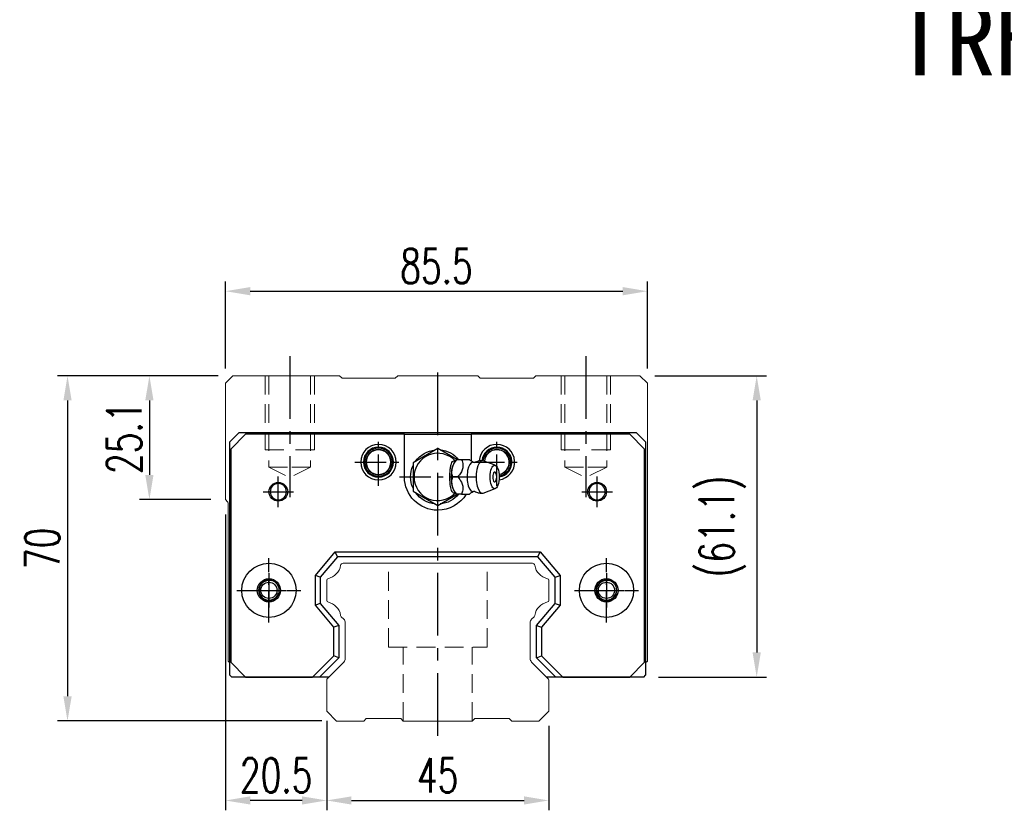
# Model space of a CAD drawing. Header units: millimetres. Extents: x 558 to 1098, y 594 to 1073.
# Tile 1 of 3: x 558 to 758, y 604 to 764. Entities that reach past the tile are written whole.
import ezdxf
from ezdxf.enums import TextEntityAlignment as Align

# ---------------------------------------------------------------- set-up
doc = ezdxf.new("R2010")
doc.units = ezdxf.units.MM
doc.header["$PDSIZE"] = -1
for name, pattern in [('CENTER', [10.16, 6.35, -1.27, 1.27, -1.27]), ('DASHED', [0.75, 0.5, -0.25]), ('HIDDEN', [1.905, 1.27, -0.635])]:
    doc.linetypes.add(name, pattern=pattern)
for name, color, linetype in [('2', 7, 'Continuous'), ('CHA', 2, 'Continuous'), ('CL', 1, 'CENTER'), ('HID', 2, 'DASHED'), ('OUT', 3, 'Continuous'), ('中心線', 1, 'CENTER')]:
    doc.layers.add(name, color=color, linetype=linetype)
doc.styles.add('DIM-7', font='SIMPLEX.shx', dxfattribs={"width": 0.7, "bigfont": 'chineset.shx'})
doc.styles.add('T', font='kaiu.ttf')
doc.dimstyles.new('CNS', dxfattribs={"dimtxt": 3.5, "dimasz": 2.5, "dimexe": 1, "dimexo": 1.5, "dimgap": 0.09, "dimtad": 0, "dimdsep": 46, "dimtxsty": 'DIM-7', "dimcen": 0.09, "dimclrd": 1, "dimclre": 1, "dimclrt": 4, "dimadec": 0, "dimazin": 0, "dimtfac": 1, "dimtix": 1, "dimtmove": 2, "dimatfit": 3, "dimfxl": 1, "dimtvp": 0.971429, "dimtolj": 1, "dimarcsym": 0})

# ---------------------------------------------------------------- blocks, each defined once
blk = doc.blocks.new('*D6')
at = {"color": 7, "lineweight": -2}
for p, q in [((620.2, 620.74), (620.2, 603.62)), ((665.2, 620.74), (665.2, 603.62)), ((625.2, 605.62), (660.2, 605.62))]:
    blk.add_line(p, q, dxfattribs=at)
at = {"color": 7}
for points in [[(625.2, 606.45), (625.2, 604.79), (620.2, 605.62)], [(660.2, 606.45), (660.2, 604.79), (665.2, 605.62)]]:
    blk.add_solid(points, dxfattribs=at)
at = {"layer": 'DEFPOINTS', "color": 0}
for p in [(620.2, 623.74), (665.2, 623.74), (665.2, 605.62)]:
    blk.add_point(p, dxfattribs=at)
at = {"color": 7, "insert": (642.7, 610.72), "char_height": 7, "attachment_point": 5, "style": 'DIM-7'}
blk.add_mtext('\\A1;45', dxfattribs=at)
blk = doc.blocks.new('*D7')
at = {"color": 7, "lineweight": -2}
for p, q in [((599.7, 663.64), (599.7, 603.62)), ((620.2, 621.74), (620.2, 603.62)), ((615.2, 605.62), (604.7, 605.62))]:
    blk.add_line(p, q, dxfattribs=at)
at = {"color": 7}
for points in [[(604.7, 606.45), (604.7, 604.79), (599.7, 605.62)], [(615.2, 606.45), (615.2, 604.79), (620.2, 605.62)]]:
    blk.add_solid(points, dxfattribs=at)
at = {"layer": 'DEFPOINTS', "color": 0}
for p in [(599.7, 666.64), (620.2, 624.74), (599.7, 605.62)]:
    blk.add_point(p, dxfattribs=at)
at = {"color": 7, "insert": (609.95, 610.72), "char_height": 7, "attachment_point": 5, "style": 'DIM-7'}
blk.add_mtext('\\A1;20.5', dxfattribs=at)
blk = doc.blocks.new('*D8')
at = {"color": 7, "lineweight": -2}
for p, q in [((598.2, 691.74), (582.27, 691.74)), ((584.27, 686.74), (584.27, 671.64)), ((596.7, 666.64), (582.27, 666.64))]:
    blk.add_line(p, q, dxfattribs=at)
at = {"color": 7}
for points in [[(583.43, 686.74), (585.1, 686.74), (584.27, 691.74)], [(583.43, 671.64), (585.1, 671.64), (584.27, 666.64)]]:
    blk.add_solid(points, dxfattribs=at)
at = {"layer": 'DEFPOINTS', "color": 0}
for p in [(601.2, 691.74), (584.27, 666.64), (599.7, 666.64)]:
    blk.add_point(p, dxfattribs=at)
at = {"color": 7, "insert": (579.17, 679.19), "char_height": 7, "attachment_point": 5, "rotation": 90, "style": 'DIM-7'}
blk.add_mtext('\\A1;25.1', dxfattribs=at)
blk = doc.blocks.new('*D10')
at = {"color": 7, "lineweight": -2}
for p, q in [((599.7, 693.24), (599.7, 710.9)), ((685.2, 693.24), (685.2, 710.9)), ((604.7, 708.9), (680.2, 708.9))]:
    blk.add_line(p, q, dxfattribs=at)
at = {"color": 7}
for points in [[(604.7, 709.74), (604.7, 708.07), (599.7, 708.9)], [(680.2, 709.74), (680.2, 708.07), (685.2, 708.9)]]:
    blk.add_solid(points, dxfattribs=at)
at = {"layer": 'DEFPOINTS', "color": 0}
for p in [(685.2, 708.9), (599.7, 690.24), (685.2, 690.24)]:
    blk.add_point(p, dxfattribs=at)
at = {"color": 7, "insert": (642.45, 714), "char_height": 7, "attachment_point": 5, "style": 'DIM-7'}
blk.add_mtext('\\A1;85.5', dxfattribs=at)
blk = doc.blocks.new('*D11')
at = {"color": 7, "lineweight": -2}
for p, q in [((686.7, 691.74), (709.35, 691.74)), ((707.35, 686.74), (707.35, 635.64)), ((687.45, 630.64), (709.35, 630.64))]:
    blk.add_line(p, q, dxfattribs=at)
at = {"color": 7}
for points in [[(706.52, 686.74), (708.19, 686.74), (707.35, 691.74)], [(706.52, 635.64), (708.19, 635.64), (707.35, 630.64)]]:
    blk.add_solid(points, dxfattribs=at)
at = {"layer": 'DEFPOINTS', "color": 0}
for p in [(683.7, 691.74), (684.45, 630.64), (707.35, 630.64)]:
    blk.add_point(p, dxfattribs=at)
at = {"color": 7, "insert": (700.42, 661.19), "char_height": 7, "attachment_point": 5, "rotation": 90, "style": 'DIM-7'}
blk.add_mtext('\\A1;(61.1)', dxfattribs=at)
blk = doc.blocks.new('*D12')
at = {"color": 7, "lineweight": -2}
for p, q in [((598.2, 691.74), (565.67, 691.74)), ((567.67, 686.74), (567.67, 626.74)), ((619.2, 621.74), (565.67, 621.74))]:
    blk.add_line(p, q, dxfattribs=at)
at = {"color": 7}
for points in [[(566.84, 686.74), (568.51, 686.74), (567.67, 691.74)], [(566.84, 626.74), (568.51, 626.74), (567.67, 621.74)]]:
    blk.add_solid(points, dxfattribs=at)
at = {"layer": 'DEFPOINTS', "color": 0}
for p in [(601.2, 691.74), (567.67, 621.74), (622.2, 621.74)]:
    blk.add_point(p, dxfattribs=at)
at = {"color": 7, "insert": (562.57, 656.74), "char_height": 7, "attachment_point": 5, "rotation": 90, "style": 'DIM-7'}
blk.add_mtext('\\A1;70', dxfattribs=at)

msp = doc.modelspace()

# ---------------------------------------------------------------- linework, layer by layer
at = {"layer": '2', "color": 7, "linetype": 'Continuous'}
for p, q in [((600.549, 678.335), (602.449, 680.235)), ((603.774, 679.885), (600.774, 676.885)), ((602.449, 680.235), (682.949, 680.235)), ((635.949, 679.885), (603.774, 679.885)), ((635.949, 679.885), (649.449, 679.885)), ((635.949, 671.235), (635.949, 679.885)), ((649.449, 679.885), (649.449, 674.482)), ((681.624, 679.885), (649.449, 679.885)), ((684.624, 676.885), (681.624, 679.885)), ((682.949, 680.235), (684.849, 678.335)), ((600.549, 631.034), (600.549, 678.335)), ((600.774, 676.885), (600.774, 633.635)), ((642.699, 677.009), (637.699, 674.122)), ((646.554, 674.783), (642.699, 677.009)), ((684.624, 633.635), (684.624, 676.885)), ((684.849, 678.335), (684.849, 631.034)), ((646.526, 674.737), (646.218, 674.371)), ((649.139, 674.735), (647.543, 674.735)), ((637.699, 674.122), (637.699, 668.349)), ((654.375, 673.612), (651.928, 674.504)), ((651.928, 667.967), (654.375, 668.858)), ((637.699, 668.349), (642.699, 665.462)), ((642.699, 665.462), (646.636, 667.735)), ((646.218, 668.1), (646.526, 667.734)), ((617.899, 651.252), (621.913, 656.035)), ((622.379, 655.035), (618.899, 650.888)), ((622.379, 655.035), (621.913, 656.035)), ((621.913, 656.035), (663.485, 656.035)), ((663.018, 655.035), (622.379, 655.035)), ((663.018, 655.035), (663.485, 656.035)), ((666.499, 650.888), (663.018, 655.035)), ((663.485, 656.035), (667.499, 651.252)), ((617.899, 645.219), (617.899, 651.252)), ((618.899, 650.888), (617.899, 651.252)), ((618.899, 650.888), (618.899, 645.583)), ((666.499, 650.888), (667.499, 651.252)), ((666.499, 645.583), (666.499, 650.888)), ((667.499, 651.252), (667.499, 645.219)), ((618.899, 645.583), (617.899, 645.219)), ((621.649, 640.75), (617.899, 645.219)), ((618.899, 645.583), (622.649, 641.114)), ((662.749, 641.114), (666.499, 645.583)), ((667.499, 645.219), (663.749, 640.75)), ((666.499, 645.583), (667.499, 645.219)), ((622.649, 641.114), (621.649, 640.75)), ((621.649, 634.938), (621.649, 640.75)), ((622.649, 641.114), (622.649, 634.524)), ((662.749, 634.524), (662.749, 641.114)), ((662.749, 641.114), (663.749, 640.75)), ((663.749, 640.75), (663.749, 634.938)), ((617.346, 630.635), (621.649, 634.938)), ((622.649, 634.524), (621.649, 634.938)), ((662.749, 634.524), (663.749, 634.938)), ((663.749, 634.938), (668.051, 630.635)), ((600.774, 633.635), (603.774, 630.635)), ((622.649, 634.524), (618.76, 630.635)), ((666.637, 630.635), (662.749, 634.524)), ((681.624, 630.635), (684.624, 633.635)), ((600.549, 631.034), (600.947, 630.635)), ((619.766, 630.635), (600.947, 630.635)), ((603.774, 630.635), (617.346, 630.635)), ((618.76, 630.635), (617.346, 630.635)), ((620.599, 630.635), (618.76, 630.635)), ((668.051, 630.635), (664.799, 630.635)), ((684.45, 630.635), (665.631, 630.635)), ((668.051, 630.635), (681.624, 630.635)), ((684.45, 630.635), (684.849, 631.034))]:
    msp.add_line(p, q, dxfattribs=at)
at = {"layer": '2', "color": 7, "linetype": 'DASHED'}
for p, q in [((678.768, 649.208), (678.771, 649.204)), ((678.779, 647.284), (678.777, 647.279))]:
    msp.add_line(p, q, dxfattribs=at)
at = {"layer": '2', "color": 7, "linetype": 'Continuous'}
for centre, radius, start, end in [((630.699, 674.235), 3.6, 90, 270), ((630.699, 674.235), 3.041, 90, 270), ((630.699, 674.235), 2.853, 90, 270), ((630.699, 674.235), 2.55, 90, 270), ((630.699, 674.235), 2.507, 90, 270), ((630.699, 674.235), 3.6, 270, 90), ((630.699, 674.235), 3.041, 270, 90), ((630.699, 674.235), 2.853, 270, 90), ((630.699, 674.235), 2.55, 270, 90), ((630.699, 674.235), 2.507, 270, 90), ((654.699, 674.235), 3.6, 90, 176.19441), ((654.699, 674.235), 3.041, 90, 174.4707), ((654.699, 674.235), 2.853, 90, 174.20247), ((654.699, 674.235), 2.55, 90, 175.82418), ((654.699, 674.235), 2.507, 90, 176.10808), ((654.699, 674.235), 3.6, 277.04436, 90), ((654.699, 674.235), 3.041, 278.85328, 90), ((654.699, 674.235), 2.853, 279.38756, 90), ((654.699, 674.235), 2.55, 280.13409, 90), ((654.699, 674.235), 2.507, 280.22797, 90), ((642.699, 671.235), 4.8, 41.84413, 318.15588), ((652.847, 671.235), 1.817, 334.63803, 25.36197), ((610.399, 668.235), 1.65, 90, 270), ((610.399, 668.235), 1.65, 270, 90), ((674.999, 668.235), 1.65, 90, 270), ((674.999, 668.235), 1.65, 270, 90), ((608.49, 648.235), 2.1, 90, 270), ((608.49, 648.235), 2.1, 270, 90), ((676.907, 648.235), 2.1, 0, 180), ((676.907, 648.235), 2.1, 180, 0)]:
    msp.add_arc(centre, radius, start, end, dxfattribs=at)
at = {"layer": '2', "color": 7, "linetype": 'Continuous', "extrusion": (0, 0, -1)}
for centre, radius, start, end in [((-642.699, 671.235), 5.5, 35.38002, 84.61998), ((-642.699, 671.235), 5.5, 95.38002, 140.47938), ((-642.699, 671.235), 5.5, 335.38002, 24.61998), ((-642.699, 671.235), 6.75, 270, 0), ((-674.999, 668.235), 1.9, 270, 90), ((-674.999, 668.235), 1.9, 90, 270), ((-642.699, 671.235), 5.5, 275.38002, 324.61998), ((-642.699, 671.235), 6.75, 211.23293, 270), ((-642.699, 671.235), 5.5, 219.5212, 264.61998), ((-608.49, 648.235), 5.5, 270, 90), ((-608.49, 648.235), 5.5, 90, 270), ((-676.907, 648.235), 5.5, 270, 90), ((-676.907, 648.235), 5.5, 90, 270), ((-608.49, 648.235), 2.35, 270, 90), ((-608.49, 648.235), 2.35, 90, 270), ((-676.907, 648.235), 2.35, 270, 90), ((-676.907, 648.235), 2.35, 90, 270)]:
    msp.add_arc(centre, radius, start, end, dxfattribs=at)
at = {"layer": '2', "color": 7, "linetype": 'Continuous'}
for centre, major_axis, start_param, end_param in [((651.754, 671.235), (0, 3.3), 0, 3.2800193), ((651.754, 671.235), (0, 3.3), 6.1446609, 6.2831853), ((646.764, 671.235), (0, 3.445), 0.4270949, 2.7144982), ((649.786, 671.235), (0, 2.962), 0, 3.3369601), ((649.786, 671.235), (0, 2.962), 6.088701, 6.2831853), ((654.248, 671.235), (0, 1), 0, 3.8207651), ((654.248, 671.235), (0, 1), 5.6039136, 6.2831853)]:
    msp.add_ellipse(centre, major_axis=major_axis, ratio=0.382683, start_param=start_param, end_param=end_param, dxfattribs=at)
msp.add_ellipse((654.248, 671.235), major_axis=(0, 2.4), ratio=0.382683, dxfattribs=at)
for points, knots in [([(646.266, 668.047), (646.221, 668.013), (646.175, 667.989), (646.038, 667.949), (645.944, 667.963), (645.77, 668.074), (645.687, 668.169), (645.543, 668.419), (645.479, 668.575), (645.371, 668.935), (645.326, 669.145), (645.233, 669.741), (645.205, 670.152), (645.172, 671.152), (645.175, 671.757), (645.232, 672.652), (645.264, 672.959), (645.357, 673.478), (645.413, 673.701), (645.552, 674.076), (645.636, 674.233), (645.808, 674.431), (645.895, 674.487), (646.068, 674.519), (646.155, 674.498), (646.247, 674.437), (646.257, 674.431), (646.266, 674.424)], [0, 0, 0, 0, 0.0360275, 0.0360275, 0.1070265, 0.1070265, 0.1753847, 0.1753847, 0.2415106, 0.2415106, 0.3113086, 0.3113086, 0.4329125, 0.4329125, 0.6100429, 0.6100429, 0.7029399, 0.7029399, 0.7803107, 0.7803107, 0.858407, 0.858407, 0.9263707, 0.9263707, 0.9927712, 0.9927712, 1, 1, 1, 1]), ([(645.769, 671.236), (645.598, 671.782), (645.52, 672.368), (645.788, 673.59), (646.127, 674.185), (646.542, 674.735)], [0, 0, 0, 0, 0.5, 0.5, 1, 1, 1, 1]), ([(647.543, 674.735), (647.662, 674.389), (647.774, 674.035), (647.831, 673.406), (647.813, 673.137), (647.667, 672.61), (647.54, 672.348), (647.207, 671.801), (646.99, 671.516), (646.77, 671.235)], [0, 0, 0, 0, 0.316279, 0.316279, 0.5305075, 0.5305075, 0.7443494, 0.7443494, 1, 1, 1, 1]), ([(650.03, 674.139), (649.855, 674.225), (649.526, 674.411), (649.224, 674.647), (649.125, 674.75), (649.123, 674.751)], [0, 0, 0, 0, 0.4665667, 0.9926759, 1, 1, 1, 1]), ([(651.754, 674.514), (651.589, 674.524), (651.19, 674.513), (650.649, 674.368), (650.304, 674.195), (650.176, 674.117)], [0, 0, 0, 0, 0.2958099, 0.7301371, 1, 1, 1, 1]), ([(650.174, 674.134), (650.176, 674.134), (650.174, 674.133), (650.039, 674.124), (650.025, 674.132), (650.021, 674.137)], [0, 0, 0, 0, 0.2139158, 0.7161953, 1, 1, 1, 1]), ([(646.542, 667.736), (646.13, 668.282), (645.793, 668.868), (645.52, 670.09), (645.597, 670.685), (645.769, 671.235)], [0, 0, 0, 0, 0.5, 0.5, 1, 1, 1, 1]), ([(646.77, 671.235), (647.042, 670.889), (647.31, 670.535), (647.645, 669.906), (647.746, 669.637), (647.833, 669.11), (647.822, 668.848), (647.73, 668.301), (647.64, 668.016), (647.543, 667.735)], [0, 0, 0, 0, 0.316279, 0.316279, 0.5305075, 0.5305075, 0.7443494, 0.7443494, 1, 1, 1, 1]), ([(647.543, 667.735), (648.099, 667.735), (648.659, 667.735), (649.116, 667.735), (649.155, 667.735), (649.14, 667.735)], [0, 0, 0, 0, 0.6004936, 0.6004936, 1, 1, 1, 1]), ([(649.142, 667.732), (649.16, 667.75), (649.299, 667.888), (649.602, 668.117), (649.918, 668.275), (650.03, 668.325)], [0, 0, 0, 0, 0.0950335, 0.7034174, 1, 1, 1, 1]), ([(650.016, 668.331), (650.033, 668.34), (650.063, 668.36), (650.2, 668.321), (650.186, 668.332), (650.184, 668.334)], [0, 0, 0, 0, 0.3884838, 0.9316371, 1, 1, 1, 1]), ([(650.181, 668.353), (650.312, 668.273), (650.657, 668.099), (651.198, 667.959), (651.592, 667.945), (651.754, 667.953)], [0, 0, 0, 0, 0.2760067, 0.7089354, 1, 1, 1, 1])]:
    msp.add_open_spline(points, degree=3, knots=knots, dxfattribs=at)
for points, degree in [([(646.542, 674.735), (646.532, 674.735), (646.526, 674.735), (646.526, 674.735)], 3), ([(647.543, 674.735), (646.542, 674.735)], 1), ([(646.77, 671.235), (645.769, 671.235)], 1), ([(647.543, 667.735), (646.542, 667.735)], 1)]:
    msp.add_open_spline(points, degree=degree, dxfattribs=at)
at = {"layer": '2', "color": 7, "linetype": 'DASHED'}
for points in [[(606.808, 649.492), (606.807, 649.491), (606.806, 649.49), (606.805, 649.488)], [(606.816, 646.967), (606.817, 646.966), (606.818, 646.965), (606.819, 646.964)]]:
    msp.add_open_spline(points, degree=3, dxfattribs=at)
at = {"layer": 'CL', "color": 0, "ltscale": 2}
for p, q in [((612.699, 695.735), (612.699, 667.11)), ((672.699, 695.735), (672.699, 667.11)), ((642.699, 618.735), (642.699, 693.735))]:
    msp.add_line(p, q, dxfattribs=at)
at = {"layer": 'CL', "color": 7}
for p, q in [((630.699, 669.435), (630.699, 679.035)), ((654.699, 669.435), (654.699, 679.035)), ((625.899, 674.235), (635.499, 674.235)), ((649.899, 674.235), (659.499, 674.235)), ((610.399, 665.135), (610.399, 671.335)), ((634.949, 671.235), (650.449, 671.235)), ((674.999, 665.135), (674.999, 671.335)), ((607.299, 668.235), (613.499, 668.235)), ((671.899, 668.235), (678.099, 668.235)), ((608.49, 641.735), (608.49, 654.735)), ((676.907, 641.735), (676.907, 654.735)), ((601.99, 648.235), (614.99, 648.235)), ((670.407, 648.235), (683.407, 648.235))]:
    msp.add_line(p, q, dxfattribs=at)
at = {"layer": 'HID', "color": 0, "linetype": 'HIDDEN', "lineweight": 0, "ltscale": 3}
for p, q in [((608.449, 673.235), (612.699, 671.11)), ((616.949, 673.235), (612.699, 671.11)), ((668.449, 673.235), (672.699, 671.11)), ((676.949, 673.235), (672.699, 671.11)), ((632.699, 636.735), (632.699, 653.735)), ((652.699, 636.735), (652.699, 653.735)), ((632.699, 636.735), (652.699, 636.735)), ((635.699, 621.735), (635.699, 636.735)), ((649.699, 621.735), (649.699, 636.735))]:
    msp.add_line(p, q, dxfattribs=at)
for points in [[(607.699, 691.735), (607.699, 676.735), (612.699, 676.735)], [(608.449, 691.735), (608.449, 673.235), (612.699, 673.235)], [(616.949, 691.735), (616.949, 673.235), (612.699, 673.235)], [(617.699, 691.735), (617.699, 676.735), (612.699, 676.735)], [(667.699, 691.735), (667.699, 676.735), (672.699, 676.735)], [(668.449, 691.735), (668.449, 673.235), (672.699, 673.235)], [(677.699, 691.735), (677.699, 676.735), (672.699, 676.735)], [(676.949, 691.735), (676.949, 673.235), (672.699, 673.235)]]:
    msp.add_lwpolyline(points, dxfattribs=at)
at = {"layer": 'OUT', "color": 0, "linetype": 'Continuous', "lineweight": 15}
for p, q in [((601.199, 691.735), (599.699, 690.235)), ((622.806, 691.735), (601.199, 691.735)), ((623.306, 691.235), (622.806, 691.735)), ((634.092, 691.235), (623.306, 691.235)), ((634.592, 691.735), (634.092, 691.235)), ((650.806, 691.735), (634.592, 691.735)), ((651.306, 691.235), (650.806, 691.735)), ((662.091, 691.235), (651.306, 691.235)), ((662.591, 691.735), (662.091, 691.235)), ((683.699, 691.735), (662.591, 691.735)), ((685.199, 690.235), (683.699, 691.735)), ((599.699, 690.235), (599.699, 666.635)), ((685.199, 633.885), (685.199, 690.235)), ((599.754, 666.573), (600.052, 666.275)), ((600.199, 665.921), (600.199, 633.885)), ((661.889, 653.735), (623.508, 653.735)), ((620.199, 650.305), (620.199, 646.166)), ((665.199, 646.166), (665.199, 650.305)), ((623.155, 642.882), (623.656, 642.381)), ((661.741, 642.381), (662.242, 642.882)), ((623.949, 641.674), (623.949, 634.4)), ((661.449, 634.4), (661.449, 641.674)), ((600.199, 633.885), (600.549, 633.535)), ((623.656, 633.693), (620.345, 630.382)), ((665.052, 630.382), (661.741, 633.693)), ((684.849, 633.535), (685.199, 633.885)), ((620.199, 630.028), (620.199, 623.735)), ((665.199, 623.735), (665.199, 630.028)), ((620.199, 623.735), (622.199, 621.735)), ((663.199, 621.735), (665.199, 623.735)), ((622.199, 621.735), (627.699, 621.735)), ((627.698, 621.735), (628.199, 622.235)), ((628.199, 622.235), (635.199, 622.235)), ((635.199, 622.235), (635.699, 621.735)), ((635.699, 621.735), (649.699, 621.735)), ((649.699, 621.735), (650.199, 622.235)), ((650.199, 622.235), (657.199, 622.235)), ((657.199, 622.235), (657.699, 621.735)), ((657.699, 621.735), (663.199, 621.735))]:
    msp.add_line(p, q, dxfattribs=at)
at = {"layer": 'OUT', "color": 7}
for centre in [(608.489, 648.235), (676.909, 648.235)]:
    msp.add_circle(centre, 1.65, dxfattribs=at)
at = {"layer": 'OUT', "color": 7, "linetype": 'ByBlock', "extrusion": (0, 0, -1)}
for start, end in [(270, 90), (90, 270)]:
    msp.add_arc((-610.399, 668.235), 1.9, start, end, dxfattribs=at)
at = {"layer": 'OUT', "color": 0, "linetype": 'Continuous', "lineweight": 15}
for centre, radius, start, end in [((600.249, 667.068), 0.7, 218.21079, 225), ((599.699, 665.921), 0.5, 0, 45), ((619.781, 653.803), 3.27, 281.5912, 351.34524), ((623.509, 653.235), 0.5, 90, 171.34524), ((661.889, 653.235), 0.5, 8.65476, 90), ((665.616, 653.803), 3.27, 188.65476, 258.4088), ((620.499, 650.305), 0.3, 101.5912, 180.00001), ((664.899, 650.305), 0.3, 359.99999, 78.4088), ((620.499, 646.166), 0.3, 179.99999, 258.40879), ((619.781, 642.668), 3.27, 8.65476, 78.4088), ((665.616, 642.668), 3.27, 101.5912, 171.34524), ((664.899, 646.166), 0.3, 281.59121, 0.00001), ((623.509, 643.235), 0.5, 188.65476, 225), ((661.889, 643.235), 0.5, 315, 351.34524), ((622.949, 641.674), 1, 359.99999, 45), ((662.449, 641.674), 1, 135, 180.00001), ((622.949, 634.4), 1, 315.00001, 0.00001), ((662.449, 634.4), 1, 179.99999, 225), ((620.699, 630.028), 0.5, 135.00023, 180.00001), ((664.699, 630.028), 0.5, 360, 45)]:
    msp.add_arc(centre, radius, start, end, dxfattribs=at)
at = {"layer": 'OUT', "color": 7}
for centre in [(608.489, 648.235), (676.909, 648.235)]:
    msp.add_arc(centre, 2, 75, 345, dxfattribs=at)
at = {"layer": '中心線', "color": 7, "ltscale": 3}
for p, q in [((608.489, 651.735), (608.489, 644.735)), ((676.909, 651.735), (676.909, 644.735)), ((604.989, 648.235), (611.989, 648.235)), ((673.409, 648.235), (680.409, 648.235))]:
    msp.add_line(p, q, dxfattribs=at)

# ---------------------------------------------------------------- texts
at = {"layer": 'CHA', "color": 7, "style": 'T'}
msp.add_text('TRH45VL-XN', height=15, dxfattribs=at).set_placement((786.37, 760.041), align=Align.MIDDLE)

# ---------------------------------------------------------------- dimensions: what is measured, and where the dimension line sits
at = {"color": 0}
for base, p1, p2, picture, middle in [((685.199, 708.903), (599.699, 690.235), (685.199, 690.235), '*D10', (642.449, 714.003)), ((599.699, 605.62), (620.199, 624.744), (599.699, 666.635), '*D7', (609.949, 610.72)), ((665.199, 605.62), (620.199, 623.735), (665.199, 623.735), '*D6', (642.699, 610.72))]:
    dim = msp.add_linear_dim(base=base, p1=p1, p2=p2, dimstyle='CNS', override={"dimscale": 2, "dimgap": 0.8, "dimtad": 1, "dimclrd": 7, "dimclre": 7, "dimclrt": 7, "dimtmove": 1}, dxfattribs=at)
    dim.commit()
    dim.dimension.update_dxf_attribs({"geometry": picture, "text_midpoint": middle})
for base, p2, picture, middle in [((567.673, 621.735), (622.199, 621.735), '*D12', (562.573, 656.735)), ((584.266, 666.635), (599.699, 666.635), '*D8', (579.166, 679.185))]:
    dim = msp.add_linear_dim(base=base, p1=(601.199, 691.735), p2=p2, angle=90, dimstyle='CNS', override={"dimscale": 2, "dimgap": 0.8, "dimtad": 1, "dimclrd": 7, "dimclre": 7, "dimclrt": 7, "dimtmove": 1}, dxfattribs=at)
    dim.commit()
    dim.dimension.update_dxf_attribs({"geometry": picture, "text_midpoint": middle})
dim = msp.add_linear_dim(base=(707.354, 630.635), p1=(683.699, 691.735), p2=(684.45, 630.635), angle=90, text='(<>)', dimstyle='CNS', override={"dimscale": 2, "dimgap": 0.8, "dimtad": 1, "dimclrd": 7, "dimclre": 7, "dimclrt": 7, "dimtmove": 1}, dxfattribs=at)
dim.commit()
dim.dimension.update_dxf_attribs({"geometry": '*D11', "text_midpoint": (700.42, 661.185)})

doc.saveas('drawing.dxf')
